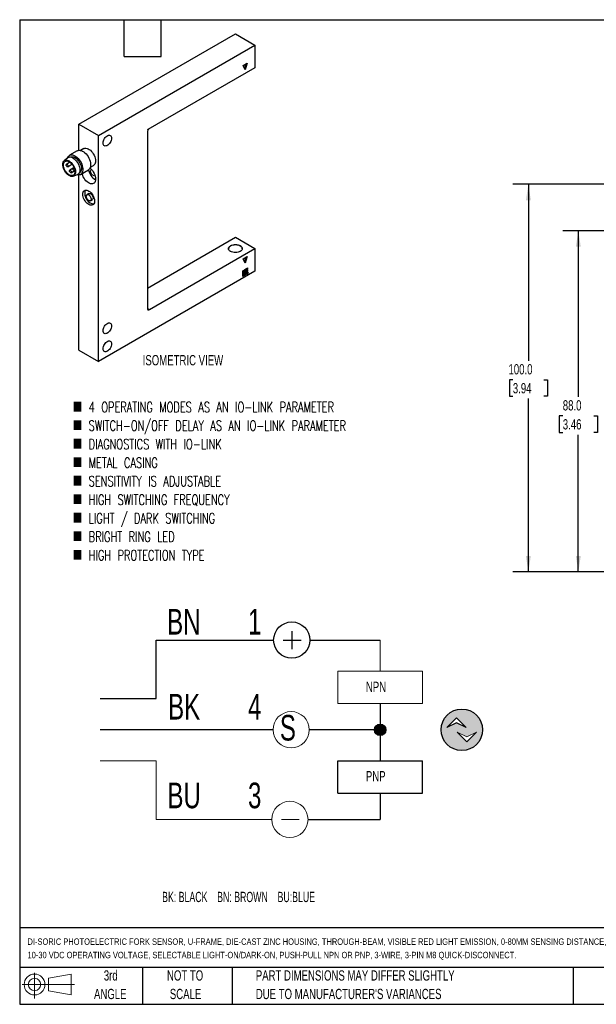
# Model space of a CAD drawing. Header units: millimetres. Extents: x 6 to 273, y 6 to 210.
# Tile 1 of 2: x 6 to 125, y 6 to 210. Entities that reach past the tile are written whole.
import ezdxf

# ---------------------------------------------------------------- set-up
doc = ezdxf.new("R2010")
doc.units = ezdxf.units.MM
doc.layers.add('DIMENSIONS', color=140, linetype='Continuous', lineweight=25)
doc.layers.add('TEXT', color=140, linetype='Continuous', lineweight=25)
doc.styles.add('SLDTEXTSTYLE0', font='TXT', dxfattribs={"width": 0.639394})
doc.styles.add('SLDTEXTSTYLE1', font='TXT', dxfattribs={"width": 0.7})
doc.styles.add('SLDTEXTSTYLE3', font='TXT', dxfattribs={"width": 0.7, "bigfont": 'bigfont'})
doc.dimstyles.new('SLDDIMSTYLE0', dxfattribs={"dimtxt": 2.158008, "dimasz": 3.302, "dimexe": 0, "dimexo": 0.0625, "dimgap": 0.539502, "dimtad": 0, "dimtih": 1, "dimtoh": 1, "dimlfac": 1.25, "dimrnd": 1e-09, "dimzin": 4, "dimdsep": 46, "dimtxsty": 'SLDTEXTSTYLE1', "dimsah": 1, "dimcen": 0.09, "dimadec": 0, "dimazin": 1, "dimtfac": 1, "dimtofl": 0, "dimtmove": 0, "dimatfit": 3, "dimfxl": 0, "dimfrac": 2, "dimtolj": 1, "dimtzin": 12, "dimarcsym": 0})

# ---------------------------------------------------------------- blocks, each defined once
blk = doc.blocks.new('SW_NOTE_0')
at = {"layer": 'DIMENSIONS', "color": 0, "insert": (0, 2.73), "char_height": 2.1167, "attachment_point": 1, "style": 'SLDTEXTSTYLE0'}
blk.add_mtext('BK: BLACK    BN: BROWN    BU:BLUE', dxfattribs=at)
blk = doc.blocks.new('SW_NOTE_0_1')
at = {"color": 0, "linetype": 'Continuous', "lineweight": 18, "insert": (0, 6.82), "char_height": 5.29, "attachment_point": 1, "style": 'SLDTEXTSTYLE1'}
blk.add_mtext('3', dxfattribs=at)
blk = doc.blocks.new('SW_NOTE_0_2')
at = {"color": 0, "linetype": 'Continuous', "lineweight": 18, "insert": (0, 6.82), "char_height": 5.29, "attachment_point": 1, "style": 'SLDTEXTSTYLE1'}
blk.add_mtext('4', dxfattribs=at)
blk = doc.blocks.new('SW_NOTE_0_3')
at = {"color": 0, "linetype": 'Continuous', "lineweight": 18, "insert": (0, 6.82), "char_height": 5.29, "attachment_point": 1, "style": 'SLDTEXTSTYLE1'}
blk.add_mtext('1', dxfattribs=at)
blk = doc.blocks.new('SW_NOTE_0_4')
at = {"color": 0, "linetype": 'Continuous', "lineweight": 18, "insert": (0, 6.82), "char_height": 5.292, "attachment_point": 1, "style": 'SLDTEXTSTYLE1'}
blk.add_mtext('BU', dxfattribs=at)
blk = doc.blocks.new('SW_NOTE_0_5')
at = {"color": 0, "linetype": 'Continuous', "lineweight": 18, "insert": (0, 6.82), "char_height": 5.292, "attachment_point": 1, "style": 'SLDTEXTSTYLE1'}
blk.add_mtext('BK', dxfattribs=at)
blk = doc.blocks.new('SW_NOTE_0_6')
at = {"color": 0, "linetype": 'Continuous', "lineweight": 18, "insert": (0, 6.82), "char_height": 5.292, "attachment_point": 1, "style": 'SLDTEXTSTYLE1'}
blk.add_mtext('BN', dxfattribs=at)
blk = doc.blocks.new('SW_NOTE_0_7')
at = {"color": 0, "linetype": 'Continuous', "lineweight": 18, "insert": (0, 6.82), "char_height": 5.29, "attachment_point": 1, "style": 'SLDTEXTSTYLE1'}
blk.add_mtext('S', dxfattribs=at)
blk = doc.blocks.new('SW_NOTE_0_8')
at = {"color": 0, "linetype": 'Continuous', "lineweight": 18, "insert": (0, 2.73), "char_height": 2.117, "attachment_point": 1, "style": 'SLDTEXTSTYLE1'}
blk.add_mtext('PNP', dxfattribs=at)
blk = doc.blocks.new('SW_NOTE_0_9')
at = {"color": 0, "linetype": 'Continuous', "lineweight": 18, "insert": (0, 2.73), "char_height": 2.117, "attachment_point": 1, "style": 'SLDTEXTSTYLE1'}
blk.add_mtext('NPN', dxfattribs=at)
blk = doc.blocks.new('DI-SORIC SHEMATIC')
h = blk.add_hatch(color=256)
edge = h.paths.add_edge_path(flags=0)
edge.add_arc((101.6, 61.86), 4.29, 0, 360)
h.paths.add_polyline_path([(102.5, 62.32), (100.5, 63.32), (98.49, 62.32), (100.5, 64.32)], flags=0)
h.paths.add_polyline_path([(102.62, 59.38), (100.62, 61.38), (102.62, 60.38), (104.62, 61.38)], flags=0)
h = blk.add_hatch(color=256)
edge = h.paths.add_edge_path(flags=0)
edge.add_arc((84.73, 61.86), 1.19, 0, 360)
for p, q in [((66.48, 82.2), (66.48, 78.53)), ((38.47, 68.29), (38.47, 80.37)), ((38.47, 80.37), (62.73, 80.37)), ((64.73, 80.37), (68.4, 80.37)), ((70.23, 80.37), (84.73, 80.37)), ((26.91, 68.29), (38.47, 68.29)), ((84.73, 67.26), (84.73, 55.44)), ((98.49, 62.32), (100.5, 64.32)), ((100.5, 63.32), (98.49, 62.32)), ((100.5, 64.32), (102.5, 62.32)), ((102.5, 62.32), (100.5, 63.32)), ((62.6, 61.86), (26.91, 61.86)), ((84.73, 61.86), (70.09, 61.86)), ((75.99, 48.76), (75.99, 55.44)), ((75.99, 55.44), (93.46, 55.44)), ((93.46, 48.76), (93.46, 55.44)), ((75.99, 48.76), (93.46, 48.76)), ((84.73, 48.76), (84.73, 43.36)), ((69.83, 43.36), (84.73, 43.36))]:
    blk.add_line(p, q)
at = {"color": 7, "linetype": 'Continuous', "lineweight": 18}
for p, q in [((84.73, 80.37), (84.73, 73.94)), ((75.99, 67.26), (75.99, 73.94)), ((75.99, 73.94), (93.46, 73.94)), ((93.46, 67.26), (93.46, 73.94)), ((75.99, 67.26), (93.46, 67.26)), ((102.62, 60.38), (100.62, 61.38)), ((100.62, 61.38), (102.62, 59.38)), ((104.62, 61.38), (102.62, 60.38)), ((102.62, 59.38), (104.62, 61.38)), ((26.91, 55.44), (38.47, 55.44)), ((38.47, 55.44), (38.47, 43.36)), ((38.47, 43.36), (62.33, 43.36)), ((64.33, 43.36), (68.01, 43.36))]:
    blk.add_line(p, q, dxfattribs=at)
for centre, radius in [((66.48, 80.37), 3.75), ((101.6, 61.86), 4.29), ((84.73, 61.86), 1.19)]:
    blk.add_circle(centre, radius)
for centre in [(66.35, 61.86), (66.08, 43.36)]:
    blk.add_circle(centre, 3.75, dxfattribs=at)
for name, p in [('SW_NOTE_0_6', (40.74, 79.98)), ('SW_NOTE_0_3', (57.44, 79.98)), ('SW_NOTE_0_9', (81.78, 69.06)), ('SW_NOTE_0_5', (40.94, 62.45)), ('SW_NOTE_0_2', (57.44, 62.45)), ('SW_NOTE_0_7', (64.02, 58.11)), ('SW_NOTE_0_8', (81.78, 50.61)), ('SW_NOTE_0_4', (40.8, 44.14)), ('SW_NOTE_0_1', (57.44, 44.14))]:
    blk.add_blockref(name, p, dxfattribs=at)
at = {"layer": 'DIMENSIONS', "color": 140}
blk.add_blockref('SW_NOTE_0', (39.7, 25.69), dxfattribs=at)
blk = doc.blocks.new('Block11')
at = {"color": 7, "linetype": 'Continuous', "lineweight": 18}
for p, q in [((2.59, 5.31), (2.59, 0)), ((5.48, 4.17), (10.18, 5.03)), ((5.48, 1.6), (5.48, 4.17)), ((10.18, 5.03), (10.18, 0.73)), ((0, 2.88), (10.87, 2.88)), ((5.48, 1.6), (10.18, 0.73))]:
    blk.add_line(p, q, dxfattribs=at)
for radius in [2.15, 1.29]:
    blk.add_circle((2.59, 2.88), radius, dxfattribs=at)
blk = doc.blocks.new('Block12')
at = {"color": 7, "linetype": 'Continuous'}
blk.add_blockref('Block11', (0, 0), dxfattribs=at)
blk = doc.blocks.new('_D_12')
at = {"layer": 'DIMENSIONS'}
for p, q in [((148.92, 165.98), (118.56, 165.98)), ((121.74, 165.98), (121.74, 131.72)), ((118.53, 127.8), (117.81, 127.8)), ((117.81, 127.8), (117.81, 124.37)), ((124.95, 127.8), (125.67, 127.8)), ((125.67, 127.8), (125.67, 124.37)), ((117.81, 124.37), (118.53, 124.37)), ((125.67, 124.37), (124.95, 124.37)), ((121.74, 95.58), (121.74, 123.89)), ((150.15, 95.58), (118.56, 95.58))]:
    blk.add_line(p, q, dxfattribs=at)
for points in [[(121.74, 165.98), (121.23, 162.68), (122.25, 162.68)], [(121.74, 95.58), (122.25, 98.88), (121.23, 98.88)]]:
    blk.add_solid(points, dxfattribs=at)
at = {"layer": 'DIMENSIONS', "char_height": 2.117, "attachment_point": 1, "style": 'SLDTEXTSTYLE1'}
for s, insert in [('88.0', (118.53, 131.02)), ('3.46', (118.53, 127.1))]:
    blk.add_mtext(s, dxfattribs=dict(at, insert=insert))
blk = doc.blocks.new('_D_13')
at = {"layer": 'DIMENSIONS'}
for p, q in [((150.15, 175.58), (108.24, 175.58)), ((111.42, 175.58), (111.42, 139.18)), ((108.21, 135.26), (107.49, 135.26)), ((107.49, 135.26), (107.49, 131.83)), ((114.62, 135.26), (115.35, 135.26)), ((115.35, 135.26), (115.35, 131.83)), ((107.49, 131.83), (108.21, 131.83)), ((111.42, 95.58), (111.42, 131.35)), ((115.35, 131.83), (114.62, 131.83)), ((150.15, 95.58), (108.24, 95.58))]:
    blk.add_line(p, q, dxfattribs=at)
for points in [[(111.42, 175.58), (110.91, 172.28), (111.93, 172.28)], [(111.42, 95.58), (111.93, 98.88), (110.91, 98.88)]]:
    blk.add_solid(points, dxfattribs=at)
at = {"layer": 'DIMENSIONS', "char_height": 2.117, "attachment_point": 1, "style": 'SLDTEXTSTYLE1'}
for s, insert in [('100.0', (107.31, 138.47)), ('3.94', (108.21, 134.56))]:
    blk.add_mtext(s, dxfattribs=dict(at, insert=insert))

msp = doc.modelspace()

# ---------------------------------------------------------------- linework, layer by layer
for p, q in [((18.5857, 187.9769), (50.9105, 206.6376)), ((50.9105, 206.6376), (54.9511, 204.305)), ((22.6263, 185.6443), (54.9511, 204.305)), ((54.9511, 204.305), (54.9511, 199.6391)), ((54.9511, 199.6391), (32.8082, 186.8562)), ((52.5268, 200.1059), (53.3349, 200.5724)), ((52.9308, 199.1727), (52.5268, 200.1059)), ((53.0521, 200.4092), (52.7894, 199.4993)), ((53.3349, 200.5724), (52.9308, 199.1727)), ((18.5857, 187.9769), (22.6263, 185.6443)), ((18.5857, 182.5945), (18.5857, 187.9769)), ((32.7278, 186.8005), (33.0514, 186.9873)), ((33.0514, 186.9873), (33.0434, 186.992)), ((22.6263, 138.9848), (22.6263, 185.6443)), ((32.7278, 186.3432), (32.7278, 149.9488)), ((19.606, 182.9435), (18.9472, 182.5632)), ((16.2891, 181.0197), (15.5584, 180.4335)), ((18.251, 182.4912), (16.6348, 181.5582)), ((16.849, 181.187), (16.8162, 181.168)), ((16.7325, 180.1216), (15.9982, 179.6978)), ((16.2839, 179.2029), (17.1561, 179.7064)), ((17.4085, 178.8789), (16.7053, 178.473)), ((17.5774, 178.9766), (17.4125, 178.8814)), ((20.947, 179.099), (21.6059, 179.4793)), ((16.991, 177.9781), (17.7252, 178.402)), ((17.4081, 177.2294), (18.2811, 177.569)), ((17.6981, 178.3865), (17.7252, 178.4021)), ((18.5857, 141.3174), (18.5857, 177.4958)), ((18.6732, 177.9513), (18.706, 177.9702)), ((18.9203, 177.5991), (20.5365, 178.5321)), ((21.183, 178.6366), (21.1378, 178.6105)), ((21.852, 177.3732), (21.8972, 177.3993)), ((20.6529, 173.6646), (20.2488, 173.4313)), ((20.9631, 172.1941), (21.3671, 172.4274)), ((32.7278, 154.1474), (50.9105, 164.6441)), ((50.9105, 164.6441), (54.9511, 162.3115)), ((33.1319, 149.7155), (54.9511, 162.3115)), ((52.5268, 160.2121), (53.3349, 160.6786)), ((53.3349, 160.6786), (52.9308, 159.2788)), ((54.9511, 162.3115), (54.9511, 157.6456)), ((52.9308, 159.2788), (52.5268, 160.2121)), ((53.0521, 160.5153), (52.7894, 159.6054)), ((54.9511, 157.6456), (22.6263, 138.9848)), ((52.4258, 157.7275), (52.7086, 157.8907)), ((52.4258, 157.4008), (52.4258, 157.7275)), ((52.6884, 157.5758), (52.4258, 157.4242)), ((52.7086, 157.5641), (52.4258, 157.4008)), ((52.4258, 157.3075), (52.7086, 157.4708)), ((52.4258, 156.9809), (52.4258, 157.3075)), ((52.6884, 157.1558), (52.4258, 157.0042)), ((52.7086, 157.1442), (52.4258, 156.9809)), ((52.4258, 156.8876), (52.7086, 157.0509)), ((52.4258, 156.561), (52.4258, 156.8876)), ((52.6884, 156.7359), (52.4258, 156.5843)), ((52.7086, 156.7242), (52.4258, 156.561)), ((52.6884, 157.8791), (52.6884, 157.5758)), ((52.7086, 157.5641), (52.6884, 157.5758)), ((52.6884, 157.4591), (52.6884, 157.1558)), ((52.7086, 157.1442), (52.6884, 157.1558)), ((52.6884, 157.0392), (52.6884, 156.7359)), ((52.7086, 156.7242), (52.6884, 156.7359)), ((52.7086, 157.8907), (52.7086, 157.5641)), ((52.7086, 157.4708), (52.7086, 157.1442)), ((52.7086, 157.0509), (52.7086, 156.7242)), ((52.7894, 157.9374), (53.0723, 158.1007)), ((52.7894, 157.6108), (52.7894, 157.9374)), ((53.0521, 157.7857), (52.7894, 157.6341)), ((53.0723, 157.7741), (52.7894, 157.6108)), ((52.7894, 157.5175), (53.0723, 157.6807)), ((52.7894, 157.1908), (52.7894, 157.5175)), ((53.0521, 157.3658), (52.7894, 157.2142)), ((53.0723, 157.3541), (52.7894, 157.1908)), ((52.7894, 157.0975), (53.0723, 157.2608)), ((52.7894, 156.7709), (52.7894, 157.0975)), ((53.0521, 156.9458), (52.7894, 156.7942)), ((53.0723, 156.9342), (52.7894, 156.7709)), ((53.0521, 158.089), (53.0521, 157.7857)), ((53.0723, 157.7741), (53.0521, 157.7857)), ((53.0521, 157.6691), (53.0521, 157.3658)), ((53.0723, 157.3541), (53.0521, 157.3658)), ((53.0521, 157.2491), (53.0521, 156.9458)), ((53.0723, 156.9342), (53.0521, 156.9458)), ((53.0723, 158.1007), (53.0723, 157.7741)), ((53.0723, 157.6807), (53.0723, 157.3541)), ((53.0723, 157.2608), (53.0723, 156.9342)), ((53.1531, 158.1473), (53.4359, 158.3106)), ((53.1531, 157.8207), (53.1531, 158.1473)), ((53.4157, 157.9957), (53.1531, 157.844)), ((53.4359, 157.984), (53.1531, 157.8207)), ((53.1531, 157.7274), (53.4359, 157.8907)), ((53.1531, 157.4008), (53.1531, 157.7274)), ((53.4157, 157.5757), (53.1531, 157.4241)), ((53.4359, 157.5641), (53.1531, 157.4008)), ((53.1531, 156.9808), (53.2498, 157.3436)), ((53.4189, 157.0226), (53.1531, 156.9808)), ((53.3987, 157.0342), (53.1572, 156.9963)), ((53.2498, 157.3436), (53.5156, 157.3853)), ((53.4913, 157.3815), (53.3987, 157.0342)), ((53.4189, 157.0226), (53.3987, 157.0342)), ((53.4157, 158.2989), (53.4157, 157.9957)), ((53.4359, 157.984), (53.4157, 157.9957)), ((53.4157, 157.879), (53.4157, 157.5757)), ((53.4359, 157.5641), (53.4157, 157.5757)), ((53.5156, 157.3853), (53.4189, 157.0226)), ((53.4359, 158.3106), (53.4359, 157.984)), ((53.4359, 157.8907), (53.4359, 157.5641)), ((32.7278, 149.9488), (33.1319, 149.7155)), ((18.5857, 141.3174), (22.6263, 138.9848))]:
    msp.add_line(p, q)
at = {"flags": 128}
for points in [[(23.5758, 184.0928), (23.5948, 184.3123), (23.6509, 184.5442), (23.7417, 184.7782), (23.8632, 185.0042), (24.0102, 185.2123), (24.1761, 185.3934), (24.3537, 185.5395), (24.5353, 185.6444), (24.713, 185.7033), (24.8789, 185.7138), (25.0258, 185.6754), (25.1474, 185.5897), (25.2382, 185.4605), (25.2943, 185.2934), (25.3133, 185.0958), (25.2943, 184.8762), (25.2382, 184.6444), (25.1474, 184.4103), (25.0258, 184.1843), (24.8789, 183.9762), (24.713, 183.7952), (24.5353, 183.649), (24.3537, 183.5442), (24.1761, 183.4852), (24.0102, 183.4747), (23.8632, 183.5132), (23.7417, 183.5989), (23.6509, 183.7281), (23.5948, 183.8952), (23.5758, 184.0928)], [(19.606, 182.9435), (19.6481, 182.9659), (19.8325, 183.0251), (20.0379, 183.0349), (20.2588, 182.995), (20.4892, 182.9064), (20.7227, 182.7715), (20.9531, 182.5941), (21.174, 182.379), (21.3795, 182.1321), (21.5638, 181.86), (21.722, 181.5702), (21.8497, 181.2707), (21.9435, 180.9695), (22.0009, 180.675), (22.0202, 180.395), (22.0009, 180.1374), (21.9435, 179.909), (21.8497, 179.7162), (21.722, 179.5641), (21.6059, 179.4793)], [(16.2158, 180.9609), (16.2366, 181.0313), (16.3291, 181.2429), (16.4556, 181.4155), (16.613, 181.5451), (16.7977, 181.6286), (17.0054, 181.664), (17.2312, 181.6505), (17.4698, 181.5885), (17.7156, 181.4794), (17.9629, 181.3257), (18.2058, 181.1311), (18.4387, 180.9), (18.6561, 180.638), (18.8529, 180.3512), (19.0244, 180.0463), (19.1668, 179.7304), (19.2766, 179.4109), (19.3513, 179.0954), (19.389, 178.7912), (19.389, 178.5055), (19.3513, 178.2449), (19.2766, 178.0155), (19.1668, 177.8229), (19.0244, 177.6713), (18.8529, 177.5645), (18.6561, 177.5049), (18.4387, 177.4939), (18.2058, 177.5317), (18.1936, 177.535)], [(16.849, 181.187), (16.9099, 181.2178), (17.089, 181.2674), (17.2879, 181.2684), (17.5009, 181.2207), (17.7218, 181.1259), (17.9443, 180.9865), (18.1621, 180.8066), (18.3687, 180.5914), (18.5584, 180.347), (18.7256, 180.0806), (18.8655, 179.7997), (18.9742, 179.5125), (19.0484, 179.2271), (19.086, 178.9519), (19.086, 178.6947), (19.0484, 178.4629), (18.9742, 178.2632), (18.8655, 178.1014), (18.7256, 177.982), (18.706, 177.9702)], [(17.3735, 180.9784), (17.6062, 180.8218), (17.8327, 180.6249), (18.0466, 180.3931), (18.2421, 180.1326), (18.4139, 179.8508), (18.5574, 179.5551), (18.6686, 179.2537), (18.7444, 178.9548), (18.7829, 178.6666), (18.7829, 178.3969), (18.7444, 178.153), (18.6686, 177.9417), (18.5574, 177.7687), (18.4139, 177.6387), (18.2811, 177.569)], [(18.251, 182.4912), (18.414, 182.5616), (18.6217, 182.597), (18.8475, 182.5836), (19.0861, 182.5215), (19.3319, 182.4124), (19.5791, 182.2587), (19.8221, 182.0641), (20.0549, 181.8331), (20.2723, 181.5711), (20.4691, 181.2842), (20.6407, 180.9793), (20.7831, 180.6634), (20.8928, 180.344), (20.9675, 180.0284), (21.0053, 179.7242), (21.0053, 179.4385), (20.9675, 179.1779), (20.8928, 178.9486), (20.7831, 178.7559), (20.6407, 178.6044), (20.5365, 178.5321)], [(16.5654, 180.3953), (16.7873, 180.2453), (17.0028, 180.0561), (17.2058, 179.833), (17.3903, 179.5824), (17.5511, 179.3116), (17.6836, 179.0284), (17.7839, 178.7408), (17.8491, 178.4573), (17.8774, 178.1858), (17.8679, 177.9343), (17.821, 177.7099), (17.7379, 177.5192), (17.6212, 177.3676), (17.474, 177.2595), (17.3007, 177.198), (17.1063, 177.1848), (16.8962, 177.2203), (16.6767, 177.3036), (16.454, 177.4322), (16.2345, 177.6024), (16.0244, 177.8093), (15.83, 178.047), (15.6567, 178.3086), (15.5095, 178.5866), (15.3928, 178.8731), (15.3097, 179.1597), (15.2628, 179.4382), (15.2533, 179.7006), (15.2816, 179.9394), (15.3468, 180.1477), (15.4471, 180.3195), (15.5796, 180.4498), (15.7404, 180.5349), (15.9249, 180.5724), (16.1279, 180.5612), (16.3434, 180.5016), (16.5654, 180.3953)], [(17.7371, 178.2024), (17.7183, 177.9717), (17.6624, 177.7701), (17.5713, 177.6041), (17.4478, 177.4792), (17.2959, 177.3992), (17.1206, 177.3667), (16.9275, 177.3829), (16.7226, 177.4472), (16.5128, 177.5574), (16.3046, 177.7102), (16.1048, 177.9005), (15.9198, 178.1222), (15.7556, 178.3683), (15.6174, 178.6308), (15.5096, 178.9012), (15.4358, 179.1709), (15.3983, 179.4313), (15.3983, 179.6739), (15.4358, 179.8909), (15.5096, 180.0754), (15.6174, 180.2215), (15.7556, 180.3244), (15.9198, 180.3808), (16.1048, 180.3889), (16.3046, 180.3486), (16.5128, 180.261), (16.7226, 180.1289), (16.9275, 179.9567), (17.1206, 179.7499), (17.2959, 179.515), (17.4478, 179.2597), (17.5713, 178.9922), (17.6624, 178.721), (17.7183, 178.4549), (17.7371, 178.2024)], [(16.3431, 179.3337), (16.3277, 179.2533), (16.2839, 179.2029), (16.2184, 179.1902), (16.1411, 179.217), (16.0638, 179.2794), (15.9982, 179.3678), (15.9544, 179.4688), (15.9391, 179.567), (15.9544, 179.6474), (15.9982, 179.6978), (16.0638, 179.7105), (16.1411, 179.6836), (16.2184, 179.6212), (16.2839, 179.5328), (16.3277, 179.4319), (16.3431, 179.3337)], [(17.7244, 178.4086), (17.6982, 178.3865), (17.6326, 178.3738), (17.5553, 178.4006), (17.478, 178.463), (17.4124, 178.5514), (17.3686, 178.6524), (17.3533, 178.7506), (17.3686, 178.831), (17.4124, 178.8814), (17.478, 178.8941), (17.5553, 178.8672), (17.6326, 178.8048), (17.6405, 178.7963)], [(20.8808, 178.922), (20.9531, 178.8614), (21.174, 178.6463), (21.3795, 178.3993), (21.5638, 178.1272), (21.722, 177.8375), (21.8497, 177.5379), (21.9435, 177.2368), (22.0009, 176.9422), (22.0202, 176.6623), (22.0009, 176.4046), (21.9435, 176.1763), (21.8497, 175.9834), (21.722, 175.8314), (21.5638, 175.7242), (21.3795, 175.665), (21.174, 175.6552), (20.9531, 175.6952), (20.7227, 175.7838), (20.4892, 175.9186), (20.2588, 176.096), (20.0379, 176.3111), (19.8325, 176.5581), (19.6481, 176.8301), (19.4899, 177.1199), (19.3622, 177.4194), (19.2684, 177.7206), (19.2516, 177.7904)], [(17.0502, 178.109), (17.0348, 178.0286), (16.9911, 177.9782), (16.9255, 177.9654), (16.8482, 177.9923), (16.7709, 178.0547), (16.7053, 178.1431), (16.6615, 178.2441), (16.6462, 178.3422), (16.6615, 178.4226), (16.7053, 178.473), (16.7709, 178.4858), (16.8482, 178.4589), (16.9255, 178.3965), (16.9911, 178.3081), (17.0348, 178.2071), (17.0502, 178.109)], [(21.8953, 177.4052), (21.8396, 177.3666), (21.7273, 177.3399), (21.5977, 177.3615), (21.4604, 177.4299), (21.3258, 177.5399), (21.2036, 177.6835), (21.1031, 177.85), (21.0316, 178.0269), (20.9945, 178.2013), (20.9945, 178.3601), (21.0316, 178.4917), (21.1031, 178.5861), (21.1871, 178.632)], [(19.3938, 173.5125), (19.4133, 173.7512), (19.4711, 173.9597), (19.5654, 174.1314), (19.6931, 174.2607), (19.8502, 174.3434), (20.0315, 174.377), (20.2314, 174.3603), (20.4432, 174.2938), (20.6603, 174.1797), (20.8757, 174.0217), (21.0824, 173.8248), (21.2737, 173.5955), (21.4437, 173.3409), (21.5866, 173.0694), (21.6981, 172.7896), (21.7745, 172.5106), (21.8133, 172.2413), (21.8133, 171.9903), (21.7745, 171.7658), (21.6981, 171.5749), (21.5866, 171.4238), (21.4437, 171.3174), (21.2737, 171.259), (21.0824, 171.2506), (20.8757, 171.2923), (20.6603, 171.383), (20.4432, 171.5196), (20.2314, 171.6977), (20.0315, 171.9117), (19.8502, 172.1546), (19.6931, 172.4187), (19.5654, 172.6955), (19.4711, 172.976), (19.4133, 173.2513), (19.3938, 173.5125)], [(20.1009, 173.1043), (20.1196, 173.2509), (20.1744, 173.3649), (20.2612, 173.438), (20.3736, 173.4647), (20.5032, 173.4431), (20.6404, 173.3747), (20.7751, 173.2647), (20.8972, 173.1211), (20.9978, 172.9546), (21.0692, 172.7777), (21.1063, 172.6033), (21.1063, 172.4445), (21.0692, 172.3129), (20.9978, 172.2185), (20.8972, 172.1681), (20.7751, 172.1655), (20.6404, 172.211), (20.5032, 172.301), (20.3736, 172.429), (20.2612, 172.5855), (20.1744, 172.7588), (20.1196, 172.9361), (20.1009, 173.1043)], [(20.6529, 173.6646), (20.6653, 173.6713), (20.7777, 173.698), (20.9073, 173.6764), (21.0445, 173.608), (21.1792, 173.4979), (21.3013, 173.3543), (21.4018, 173.1879), (21.4733, 173.0109), (21.5104, 172.8366), (21.5104, 172.6777), (21.4733, 172.5462), (21.4018, 172.4517), (21.3671, 172.4274)], [(49.9004, 162.8947), (50.1169, 162.9972), (50.3638, 163.0734), (50.6318, 163.1204), (50.9105, 163.1362), (51.1892, 163.1204), (51.4572, 163.0734), (51.7042, 162.9972), (51.9207, 162.8947), (52.0984, 162.7697), (52.2304, 162.6271), (52.3117, 162.4724), (52.3391, 162.3115), (52.3117, 162.1506), (52.2304, 161.9959), (52.0984, 161.8533), (51.9207, 161.7284), (51.7042, 161.6258), (51.4572, 161.5496), (51.1892, 161.5027), (50.9105, 161.4868), (50.6318, 161.5027), (50.3638, 161.5496), (50.1169, 161.6258), (49.9004, 161.7284), (49.7227, 161.8533), (49.5907, 161.9959), (49.5094, 162.1506), (49.482, 162.3115), (49.5094, 162.4724), (49.5907, 162.6271), (49.7227, 162.7697), (49.9004, 162.8947)], [(52.3391, 162.2882), (52.3117, 162.4491), (52.2304, 162.6038), (52.0984, 162.7464), (51.9207, 162.8713), (51.7042, 162.9739), (51.4572, 163.0501), (51.1892, 163.097), (50.9105, 163.1129), (50.6318, 163.097), (50.3638, 163.0501), (50.1169, 162.9739), (49.9004, 162.8713)], [(23.5758, 145.3654), (23.5948, 145.5849), (23.6509, 145.8168), (23.7417, 146.0508), (23.8632, 146.2768), (24.0102, 146.4849), (24.1761, 146.666), (24.3537, 146.8122), (24.5353, 146.917), (24.713, 146.976), (24.8789, 146.9864), (25.0258, 146.948), (25.1474, 146.8623), (25.2382, 146.7331), (25.2943, 146.566), (25.3133, 146.3684), (25.2943, 146.1489), (25.2382, 145.917), (25.1474, 145.683), (25.0258, 145.457), (24.8789, 145.2489), (24.713, 145.0678), (24.5353, 144.9216), (24.3537, 144.8168), (24.1761, 144.7579), (24.0102, 144.7474), (23.8632, 144.7858), (23.7417, 144.8715), (23.6509, 145.0007), (23.5948, 145.1678), (23.5758, 145.3654)], [(23.5758, 141.6326), (23.5948, 141.8522), (23.6509, 142.084), (23.7417, 142.3181), (23.8632, 142.5441), (24.0102, 142.7522), (24.1761, 142.9333), (24.3537, 143.0794), (24.5353, 143.1843), (24.713, 143.2432), (24.8789, 143.2537), (25.0258, 143.2152), (25.1474, 143.1295), (25.2382, 143.0003), (25.2943, 142.8333), (25.3133, 142.6357), (25.2943, 142.4161), (25.2382, 142.1843), (25.1474, 141.9502), (25.0258, 141.7242), (24.8789, 141.5161), (24.713, 141.335), (24.5353, 141.1889), (24.3537, 141.084), (24.1761, 141.0251), (24.0102, 141.0146), (23.8632, 141.0531), (23.7417, 141.1388), (23.6509, 141.268), (23.5948, 141.435), (23.5758, 141.6326)]]:
    msp.add_lwpolyline(points, dxfattribs=at)
for centre, radius, start, end in [((33.6213, 186.2976), 0.8947, 129.565251, 177.076901), ((33.1202, 186.3204), 0.6201, 120.210344, 129.260338), ((16.8021, 180.2314), 0.9405, 52.59126, 123.056941), ((23.5289, 179.1821), 3.0532, 192.200046, 240.283082), ((20.7831, 173.8053), 0.987, 144.947444, 183.458835), ((22.0237, 173.6803), 2.2269, 178.313931, 260.101004), ((50.1969, 162.2169), 0.7185, 114.374658, 174.305201), ((32.9741, 149.9089), 0.2495, 170.785963, 309.203285)]:
    msp.add_arc(centre, radius, start, end)
at = {"layer": 'TEXT'}
for p, q in [((6.35, 209.55), (273.05, 209.55)), ((6.35, 209.55), (6.35, 6.35)), ((27.94, 201.93), (27.94, 209.55)), ((35.56, 201.93), (35.56, 209.55)), ((27.94, 201.93), (35.56, 201.93)), ((273.05, 22.1261), (6.35, 22.1261)), ((273.05, 13.97), (6.35, 13.97)), ((31.75, 13.97), (31.75, 6.35)), ((50.2116, 13.97), (50.2116, 6.35)), ((120.6465, 13.97), (120.6465, 6.35)), ((6.35, 6.35), (273.05, 6.35))]:
    msp.add_line(p, q, dxfattribs=at)

# ---------------------------------------------------------------- block references
at = {"layer": 'DIMENSIONS'}
msp.add_blockref('DI-SORIC SHEMATIC', (-3.9241, 1.1436), dxfattribs=at)
at = {"layer": 'TEXT'}
msp.add_blockref('Block12', (6.8379, 7.5539), dxfattribs=at)

# ---------------------------------------------------------------- texts
at = {"layer": 'DIMENSIONS', "char_height": 2.116667, "attachment_point": 1}
for s, insert, style in [('ISOMETRIC VIEW', (31.7624, 140.3371), 'SLDTEXTSTYLE1'), ('■ 4 OPERATING MODES AS AN IO-LINK PARAMETER', (17.2863, 130.6514), 'SLDTEXTSTYLE3'), ('■ SWITCH-ON/OFF DELAY AS AN IO-LINK PARAMETER', (17.2863, 126.8292), 'SLDTEXTSTYLE3'), ('■ DIAGNOSTICS WITH IO-LINK', (17.2863, 123.007), 'SLDTEXTSTYLE3'), ('■ METAL CASING', (17.2863, 119.1848), 'SLDTEXTSTYLE3'), ('■ SENSITIVITY IS ADJUSTABLE', (17.2863, 115.3625), 'SLDTEXTSTYLE3'), ('■ HIGH SWITCHING FREQUENCY', (17.2863, 111.5403), 'SLDTEXTSTYLE3'), ('■ LIGHT / DARK SWITCHING', (17.2863, 107.7181), 'SLDTEXTSTYLE3'), ('■ BRIGHT RING LED', (17.2863, 103.8959), 'SLDTEXTSTYLE3'), ('■ HIGH PROTECTION TYPE', (17.2863, 100.0737), 'SLDTEXTSTYLE3')]:
    msp.add_mtext(s, dxfattribs=dict(at, insert=insert, style=style))
at = {"layer": 'TEXT', "style": 'SLDTEXTSTYLE1'}
for s, insert, char_height, attachment_point in [('DI-SORIC PHOTOELECTRIC FORK SENSOR, U-FRAME, DIE-CAST ZINC HOUSING, THROUGH-BEAM, VISIBLE RED LIGHT EMISSION, 0-80MM SENSING DISTANCE,', (7.9657, 19.9452), 1.3229167, 1), ('10-30 VDC OPERATING VOLTAGE, SELECTABLE LIGHT-ON/DARK-ON, PUSH-PULL NPN OR PNP, 3-WIRE, 3-PIN M8 QUICK-DISCONNECT.', (7.9657, 17.1813), 1.3229167, 1), ('3rd', (25.1625, 13.364), 2.11667, 2), ('NOT TO', (40.5158, 13.364), 2.11667, 2), ('PART DIMENSIONS MAY DIFFER SLIGHTLY', (55.1193, 13.364), 2.116667, 1), ('ANGLE', (25.0649, 9.5418), 2.11667, 2), ('SCALE', (40.6121, 9.5418), 2.11667, 2), ("DUE TO MANUFACTURER'S VARIANCES", (55.1193, 9.5418), 2.116667, 1)]:
    msp.add_mtext(s, dxfattribs=dict(at, insert=insert, char_height=char_height, attachment_point=attachment_point))

# ---------------------------------------------------------------- dimensions: what is measured, and where the dimension line sits
at = {"layer": 'DIMENSIONS'}
for base, p2, picture, middle in [((111.4174, 175.5779), (151.4175, 175.5779), '_D_13', (111.4174, 135.2632)), ((121.7392, 165.9779), (150.1855, 165.9779), '_D_12', (121.7392, 127.8041))]:
    dim = msp.add_linear_dim(base=base, p1=(151.4175, 95.5779), p2=p2, angle=90, dimstyle='SLDDIMSTYLE0', dxfattribs=at)
    dim.commit()
    dim.dimension.update_dxf_attribs({"geometry": picture, "text_midpoint": middle, "dimtype": 160})

doc.saveas('drawing.dxf')
